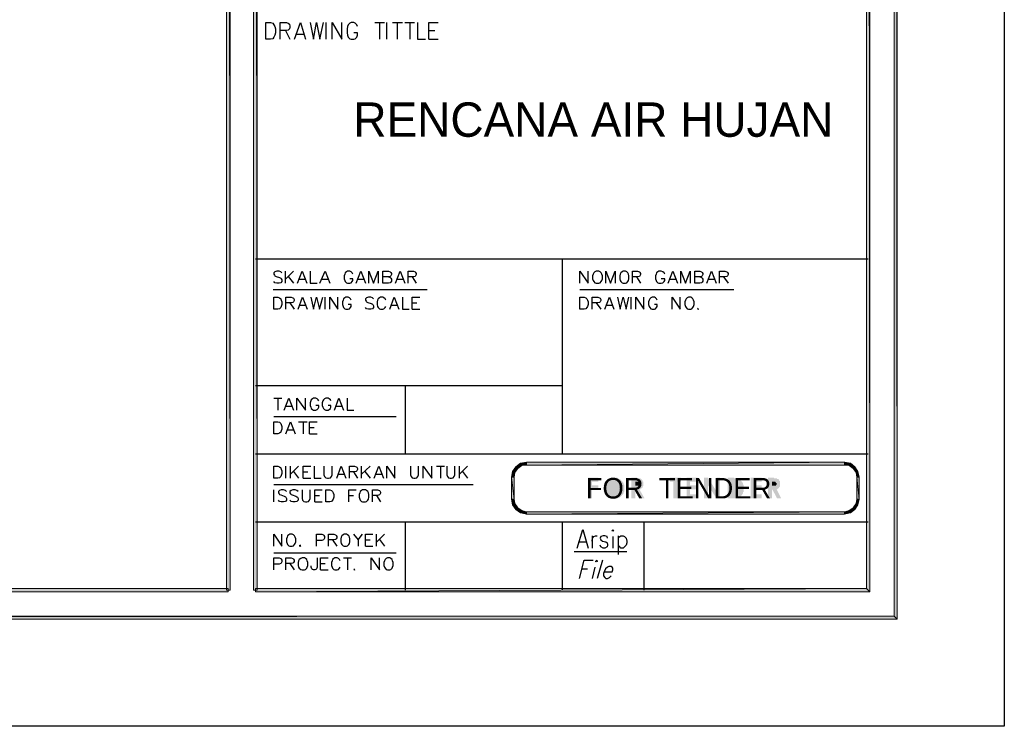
# Model space of a CAD drawing. Header units: millimetres. Extents: x 0 to 420, y 0 to 297.
# Tile 76 of 95: x 348 to 420, y 0 to 52. Entities that reach past the tile are written whole.
import ezdxf

# ---------------------------------------------------------------- set-up
doc = ezdxf.new("R2010")
doc.units = ezdxf.units.MM
for name, color, linetype in [('FILL_000000', 7, 'Continuous'), ('LINE_000000', 7, 'Continuous'), ('TEXT', 7, 'Continuous')]:
    doc.layers.add(name, color=color, linetype=linetype)
doc.layers.add('FILL_245AFF', color=7, linetype='Continuous', true_color=0x245aff)
doc.layers.add('LINE_245AFF', color=7, linetype='Continuous', true_color=0x245aff)

msp = doc.modelspace()

# ---------------------------------------------------------------- hatches: boundary and pattern name
at = {"layer": 'FILL_000000'}
h = msp.add_hatch(color=7, dxfattribs=at)
h.dxf.hatch_style = 1
h.paths.add_polyline_path([(412.284, 7.874), (412.073, 288.84), (412.284, 289.052), (412.284, 7.874)])
h = msp.add_hatch(color=7, dxfattribs=at)
h.dxf.hatch_style = 1
h.paths.add_polyline_path([(412.073, 8.086), (412.284, 7.874), (412.073, 288.84), (412.073, 8.086)])
h = msp.add_hatch(color=7, dxfattribs=at)
h.dxf.hatch_style = 1
h.paths.add_polyline_path([(410.295, 9.864), (410.041, 286.808), (410.295, 287.062), (410.295, 9.864)])
h = msp.add_hatch(color=7, dxfattribs=at)
h.dxf.hatch_style = 1
h.paths.add_polyline_path([(363.305, 286.935), (363.051, 286.935), (363.305, 9.991), (363.305, 286.935)])
h = msp.add_hatch(color=7, dxfattribs=at)
h.dxf.hatch_style = 1
h.paths.add_polyline_path([(363.051, 286.935), (363.305, 9.991), (363.051, 9.991), (363.051, 286.935)])
h = msp.add_hatch(color=7, dxfattribs=at)
h.dxf.hatch_style = 1
h.paths.add_polyline_path([(365.294, 286.935), (365.04, 286.935), (365.294, 9.991), (365.294, 286.935)])
h = msp.add_hatch(color=7, dxfattribs=at)
h.dxf.hatch_style = 1
h.paths.add_polyline_path([(365.04, 286.935), (365.294, 9.991), (365.04, 9.991), (365.04, 286.935)])
h = msp.add_hatch(color=7, dxfattribs=at)
h.dxf.hatch_style = 1
h.paths.add_polyline_path([(410.041, 10.118), (410.295, 9.864), (410.041, 286.808), (410.041, 10.118)])
h = msp.add_hatch(color=7, dxfattribs=at)
h.dxf.hatch_style = 1
h.paths.add_polyline_path([(19.643, 10.118), (19.431, 9.864), (363.178, 10.118), (19.643, 10.118)])
h = msp.add_hatch(color=7, dxfattribs=at)
h.dxf.hatch_style = 1
h.paths.add_polyline_path([(19.431, 9.864), (363.178, 10.118), (363.178, 9.864), (19.431, 9.864)])
h = msp.add_hatch(color=7, dxfattribs=at)
h.dxf.hatch_style = 1
h.paths.add_polyline_path([(365.167, 10.118), (365.167, 9.864), (410.041, 10.118), (365.167, 10.118)])
h = msp.add_hatch(color=7, dxfattribs=at)
h.dxf.hatch_style = 1
h.paths.add_polyline_path([(365.167, 9.864), (410.041, 10.118), (410.295, 9.864), (365.167, 9.864)])
h = msp.add_hatch(color=7, dxfattribs=at)
h.dxf.hatch_style = 1
h.paths.add_polyline_path([(17.653, 8.086), (17.399, 7.874), (412.073, 8.086), (17.653, 8.086)])
h = msp.add_hatch(color=7, dxfattribs=at)
h.dxf.hatch_style = 1
h.paths.add_polyline_path([(17.399, 7.874), (412.073, 8.086), (412.284, 7.874), (17.399, 7.874)])
at = {"layer": 'FILL_245AFF'}
h = msp.add_hatch(color=7, dxfattribs=at)
h.dxf.hatch_style = 1
h.paths.add_polyline_path([(384.302, 19.05), (384.429, 18.923), (384.048, 18.711), (384.302, 19.05)])
h = msp.add_hatch(color=7, dxfattribs=at)
h.dxf.hatch_style = 1
h.paths.add_polyline_path([(384.429, 18.923), (384.048, 18.711), (384.217, 18.627), (384.429, 18.923)])
h = msp.add_hatch(color=7, dxfattribs=at)
h.dxf.hatch_style = 1
h.paths.add_polyline_path([(384.641, 19.304), (384.725, 19.135), (384.302, 19.05), (384.641, 19.304)])
h = msp.add_hatch(color=7, dxfattribs=at)
h.dxf.hatch_style = 1
h.paths.add_polyline_path([(384.725, 19.135), (384.302, 19.05), (384.429, 18.923), (384.725, 19.135)])
h = msp.add_hatch(color=7, dxfattribs=at)
h.dxf.hatch_style = 1
h.paths.add_polyline_path([(385.064, 19.389), (385.064, 19.177), (384.641, 19.304), (385.064, 19.389)])
h = msp.add_hatch(color=7, dxfattribs=at)
h.dxf.hatch_style = 1
h.paths.add_polyline_path([(385.064, 19.177), (384.641, 19.304), (384.725, 19.135), (385.064, 19.177)])
h = msp.add_hatch(color=7, dxfattribs=at)
h.dxf.hatch_style = 1
h.paths.add_polyline_path([(385.064, 19.389), (385.064, 19.177), (408.432, 19.389), (385.064, 19.389)])
h = msp.add_hatch(color=7, dxfattribs=at)
h.dxf.hatch_style = 1
h.paths.add_polyline_path([(385.064, 19.177), (408.432, 19.389), (408.432, 19.177), (385.064, 19.177)])
h = msp.add_hatch(color=7, dxfattribs=at)
h.dxf.hatch_style = 1
h.paths.add_polyline_path([(408.855, 19.304), (408.771, 19.135), (408.432, 19.389), (408.855, 19.304)])
h = msp.add_hatch(color=7, dxfattribs=at)
h.dxf.hatch_style = 1
h.paths.add_polyline_path([(408.771, 19.135), (408.432, 19.389), (408.432, 19.177), (408.771, 19.135)])
h = msp.add_hatch(color=7, dxfattribs=at)
h.dxf.hatch_style = 1
h.paths.add_polyline_path([(409.067, 18.923), (408.855, 19.304), (408.771, 19.135), (409.067, 18.923)])
h = msp.add_hatch(color=7, dxfattribs=at)
h.dxf.hatch_style = 1
h.paths.add_polyline_path([(409.194, 19.05), (409.067, 18.923), (408.855, 19.304), (409.194, 19.05)])
h = msp.add_hatch(color=7, dxfattribs=at)
h.dxf.hatch_style = 1
h.paths.add_polyline_path([(409.279, 18.627), (409.194, 19.05), (409.067, 18.923), (409.279, 18.627)])
h = msp.add_hatch(color=7, dxfattribs=at)
h.dxf.hatch_style = 1
h.paths.add_polyline_path([(409.406, 18.711), (409.279, 18.627), (409.194, 19.05), (409.406, 18.711)])
h = msp.add_hatch(color=7, dxfattribs=at)
h.dxf.hatch_style = 1
h.paths.add_polyline_path([(384.048, 18.711), (384.217, 18.627), (383.963, 18.288), (384.048, 18.711)])
h = msp.add_hatch(color=7, dxfattribs=at)
h.dxf.hatch_style = 1
h.paths.add_polyline_path([(384.217, 18.627), (383.963, 18.288), (384.175, 18.288), (384.217, 18.627)])
h = msp.add_hatch(color=7, dxfattribs=at)
h.dxf.hatch_style = 1
h.paths.add_polyline_path([(383.963, 16.679), (384.175, 16.679), (383.963, 18.288), (383.963, 16.679)])
h = msp.add_hatch(color=7, dxfattribs=at)
h.dxf.hatch_style = 1
h.paths.add_polyline_path([(384.175, 16.679), (383.963, 18.288), (384.175, 18.288), (384.175, 16.679)])
h = msp.add_hatch(color=7, dxfattribs=at)
h.dxf.hatch_style = 1
h.paths.add_polyline_path([(389.594, 18.246), (390.356, 18.246), (390.356, 17.949), (389.89, 17.949), (389.89, 17.695), (390.356, 17.695), (390.356, 17.399), (389.89, 17.399), (389.89, 16.722), (389.594, 16.722), (389.594, 18.246)])
h = msp.add_hatch(color=7, dxfattribs=at)
h.dxf.hatch_style = 1
h.paths.add_polyline_path([(391.499, 18.246), (391.541, 18.246), (391.583, 18.246), (391.626, 18.246), (391.668, 18.246), (391.71, 18.246), (391.753, 18.246), (391.753, 18.203), (391.795, 18.203), (391.837, 18.203), (391.837, 18.161), (391.88, 18.161), (391.922, 18.161), (391.922, 18.119), (391.964, 18.119), (392.007, 18.076), (392.049, 18.034), (392.091, 17.992), (392.134, 17.949), (392.134, 17.907), (392.176, 17.907), (392.176, 17.865), (392.176, 17.822), (392.218, 17.822), (392.218, 17.78), (392.218, 17.738), (392.261, 17.738), (392.261, 17.695), (392.261, 17.653), (392.261, 17.611), (392.261, 17.568), (392.261, 17.526), (392.261, 17.484), (392.261, 17.441), (392.261, 17.399), (392.261, 17.357), (392.261, 17.314), (392.261, 17.272), (392.261, 17.23), (392.218, 17.187), (392.218, 17.145), (392.218, 17.103), (392.176, 17.103), (392.176, 17.06), (392.134, 17.018), (392.091, 16.976), (392.091, 16.933), (392.049, 16.933), (392.049, 16.891), (392.007, 16.891), (392.007, 16.849), (391.964, 16.849), (391.922, 16.806), (391.88, 16.806), (391.88, 16.764), (391.837, 16.764), (391.795, 16.764), (391.795, 16.722), (391.753, 16.722), (391.71, 16.722), (391.668, 16.722), (391.626, 16.679), (391.583, 16.679), (391.541, 16.679), (391.499, 16.679), (391.456, 16.679), (391.414, 16.679), (391.372, 16.679), (391.372, 16.722), (391.329, 16.722), (391.287, 16.722), (391.245, 16.722), (391.202, 16.722), (391.202, 16.764), (391.16, 16.764), (391.118, 16.764), (391.118, 16.806), (391.075, 16.806), (391.033, 16.849), (390.991, 16.849), (390.991, 16.891), (390.948, 16.891), (390.948, 16.933), (390.906, 16.933), (390.906, 16.976), (390.864, 17.018), (390.821, 17.06), (390.821, 17.103), (390.779, 17.145), (390.779, 17.187), (390.779, 17.23), (390.737, 17.23), (390.737, 17.272), (390.737, 17.314), (390.737, 17.357), (390.737, 17.399), (390.737, 17.441), (390.737, 17.484), (390.737, 17.526), (390.737, 17.568), (390.737, 17.611), (390.737, 17.653), (390.737, 17.695), (390.779, 17.738), (390.779, 17.78), (390.779, 17.822), (390.821, 17.822), (390.821, 17.865), (390.821, 17.907), (390.864, 17.907), (390.864, 17.949), (390.906, 17.992), (390.948, 18.034), (390.991, 18.076), (391.033, 18.119), (391.075, 18.119), (391.118, 18.161), (391.16, 18.161), (391.16, 18.203), (391.202, 18.203), (391.245, 18.203), (391.245, 18.246), (391.287, 18.246), (391.329, 18.246), (391.372, 18.246), (391.414, 18.246), (391.456, 18.246), (391.499, 18.246)])
h = msp.add_hatch(color=7, dxfattribs=at)
h.dxf.hatch_style = 1
h.paths.add_polyline_path([(392.769, 18.246), (393.065, 18.246), (393.107, 18.246), (393.15, 18.246), (393.192, 18.246), (393.192, 18.203), (393.234, 18.203), (393.277, 18.203), (393.319, 18.203), (393.361, 18.203), (393.404, 18.203), (393.446, 18.203), (393.446, 18.161), (393.488, 18.161), (393.531, 18.119), (393.573, 18.076), (393.573, 18.034), (393.615, 18.034), (393.615, 17.992), (393.615, 17.949), (393.658, 17.949), (393.658, 17.907), (393.658, 17.865), (393.658, 17.822), (393.658, 17.78), (393.658, 17.738), (393.658, 17.695), (393.658, 17.653), (393.615, 17.611), (393.615, 17.568), (393.573, 17.526), (393.573, 17.484), (393.531, 17.484), (393.488, 17.441), (393.446, 17.441), (393.446, 17.399), (393.404, 17.399), (393.361, 17.399), (393.742, 16.722), (393.404, 16.722), (393.065, 17.357), (393.065, 16.722), (392.769, 16.722), (392.769, 18.246)])
h = msp.add_hatch(color=7, dxfattribs=at)
h.dxf.hatch_style = 1
h.paths.add_polyline_path([(395.605, 18.246), (396.409, 18.246), (396.409, 17.949), (396.155, 17.949), (396.155, 16.722), (395.859, 16.722), (395.859, 17.949), (395.605, 17.949), (395.605, 18.246)])
h = msp.add_hatch(color=7, dxfattribs=at)
h.dxf.hatch_style = 1
h.paths.add_polyline_path([(396.833, 18.246), (397.637, 18.246), (397.637, 17.949), (397.087, 17.949), (397.087, 17.695), (397.637, 17.695), (397.637, 17.399), (397.087, 17.399), (397.087, 17.018), (397.637, 17.018), (397.637, 16.722), (396.833, 16.722), (396.833, 18.246)])
h = msp.add_hatch(color=7, dxfattribs=at)
h.dxf.hatch_style = 1
h.paths.add_polyline_path([(398.103, 18.246), (398.399, 18.246), (399.034, 17.23), (399.034, 18.246), (399.288, 18.246), (399.288, 16.722), (399.034, 16.722), (398.399, 17.695), (398.399, 16.722), (398.103, 16.722), (398.103, 18.246)])
h = msp.add_hatch(color=7, dxfattribs=at)
h.dxf.hatch_style = 1
h.paths.add_polyline_path([(399.838, 18.246), (400.177, 18.246), (400.219, 18.246), (400.262, 18.246), (400.304, 18.246), (400.304, 18.203), (400.346, 18.203), (400.389, 18.203), (400.431, 18.203), (400.473, 18.203), (400.516, 18.203), (400.558, 18.203), (400.6, 18.161), (400.643, 18.161), (400.685, 18.161), (400.685, 18.119), (400.727, 18.119), (400.77, 18.076), (400.812, 18.076), (400.812, 18.034), (400.854, 17.992), (400.897, 17.949), (400.897, 17.907), (400.939, 17.907), (400.939, 17.865), (400.981, 17.822), (400.981, 17.78), (400.981, 17.738), (401.024, 17.738), (401.024, 17.695), (401.024, 17.653), (401.024, 17.611), (401.024, 17.568), (401.024, 17.526), (401.024, 17.484), (401.024, 17.441), (401.024, 17.399), (401.024, 17.357), (401.024, 17.314), (401.024, 17.272), (401.024, 17.23), (401.024, 17.187), (400.981, 17.187), (400.981, 17.145), (400.981, 17.103), (400.939, 17.06), (400.939, 17.018), (400.897, 17.018), (400.897, 16.976), (400.854, 16.933), (400.854, 16.891), (400.812, 16.891), (400.77, 16.849), (400.727, 16.849), (400.727, 16.806), (400.685, 16.806), (400.643, 16.764), (400.6, 16.764), (400.558, 16.764), (400.516, 16.764), (400.516, 16.722), (400.473, 16.722), (400.431, 16.722), (400.389, 16.722), (400.346, 16.722), (400.304, 16.722), (400.262, 16.722), (400.219, 16.722), (400.177, 16.722), (399.838, 16.722), (399.838, 18.246)])
h = msp.add_hatch(color=7, dxfattribs=at)
h.dxf.hatch_style = 1
h.paths.add_polyline_path([(401.532, 18.246), (402.336, 18.246), (402.336, 17.949), (401.786, 17.949), (401.786, 17.695), (402.336, 17.695), (402.336, 17.399), (401.786, 17.399), (401.786, 17.018), (402.336, 17.018), (402.336, 16.722), (401.532, 16.722), (401.532, 18.246)])
h = msp.add_hatch(color=7, dxfattribs=at)
h.dxf.hatch_style = 1
h.paths.add_polyline_path([(402.802, 18.246), (403.14, 18.246), (403.183, 18.246), (403.225, 18.246), (403.267, 18.203), (403.31, 18.203), (403.352, 18.203), (403.394, 18.203), (403.437, 18.203), (403.479, 18.203), (403.479, 18.161), (403.521, 18.161), (403.564, 18.161), (403.564, 18.119), (403.606, 18.119), (403.606, 18.076), (403.648, 18.034), (403.648, 17.992), (403.691, 17.992), (403.691, 17.949), (403.691, 17.907), (403.691, 17.865), (403.691, 17.822), (403.691, 17.78), (403.691, 17.738), (403.691, 17.695), (403.691, 17.653), (403.691, 17.611), (403.648, 17.568), (403.648, 17.526), (403.606, 17.526), (403.606, 17.484), (403.564, 17.484), (403.564, 17.441), (403.521, 17.441), (403.479, 17.399), (403.437, 17.399), (403.775, 16.722), (403.479, 16.722), (403.14, 17.357), (403.098, 17.357), (403.098, 16.722), (402.802, 16.722), (402.802, 18.246)])
h = msp.add_hatch(color=7, dxfattribs=at)
h.dxf.hatch_style = 1
h.paths.add_polyline_path([(409.321, 18.288), (409.406, 18.711), (409.279, 18.627), (409.321, 18.288)])
h = msp.add_hatch(color=7, dxfattribs=at)
h.dxf.hatch_style = 1
h.paths.add_polyline_path([(409.49, 18.288), (409.321, 18.288), (409.406, 18.711), (409.49, 18.288)])
h = msp.add_hatch(color=7, dxfattribs=at)
h.dxf.hatch_style = 1
h.paths.add_polyline_path([(409.49, 18.288), (409.321, 18.288), (409.49, 16.679), (409.49, 18.288)])
h = msp.add_hatch(color=7, dxfattribs=at)
h.dxf.hatch_style = 1
h.paths.add_polyline_path([(409.321, 18.288), (409.49, 16.679), (409.321, 16.679), (409.321, 18.288)])
h = msp.add_hatch(color=7, dxfattribs=at)
h.dxf.hatch_style = 1
h.paths.add_polyline_path([(391.499, 17.992), (391.499, 17.992), (391.456, 17.992), (391.414, 17.992), (391.372, 17.992), (391.372, 17.949), (391.329, 17.949), (391.287, 17.949), (391.245, 17.949), (391.245, 17.907), (391.202, 17.907), (391.202, 17.865), (391.16, 17.865), (391.16, 17.822), (391.118, 17.822), (391.118, 17.78), (391.075, 17.78), (391.075, 17.738), (391.075, 17.695), (391.033, 17.695), (391.033, 17.653), (391.033, 17.611), (391.033, 17.568), (390.991, 17.526), (390.991, 17.484), (390.991, 17.441), (390.991, 17.399), (391.033, 17.399), (391.033, 17.357), (391.033, 17.314), (391.033, 17.272), (391.033, 17.23), (391.075, 17.23), (391.075, 17.187), (391.118, 17.187), (391.118, 17.145), (391.16, 17.103), (391.202, 17.06), (391.245, 17.06), (391.245, 17.018), (391.287, 17.018), (391.329, 17.018), (391.329, 16.976), (391.372, 16.976), (391.414, 16.976), (391.456, 16.976), (391.499, 16.976), (391.541, 16.976), (391.583, 16.976), (391.626, 16.976), (391.668, 16.976), (391.668, 17.018), (391.71, 17.018), (391.753, 17.018), (391.753, 17.06), (391.795, 17.06), (391.837, 17.103), (391.88, 17.145), (391.922, 17.187), (391.922, 17.23), (391.964, 17.23), (391.964, 17.272), (391.964, 17.314), (391.964, 17.357), (392.007, 17.399), (392.007, 17.441), (392.007, 17.484), (392.007, 17.526), (392.007, 17.568), (391.964, 17.568), (391.964, 17.611), (391.964, 17.653), (391.964, 17.695), (391.922, 17.695), (391.922, 17.738), (391.922, 17.78), (391.88, 17.78), (391.88, 17.822), (391.837, 17.822), (391.837, 17.865), (391.795, 17.865), (391.795, 17.907), (391.753, 17.907), (391.71, 17.949), (391.668, 17.949), (391.626, 17.949), (391.626, 17.992), (391.583, 17.992), (391.541, 17.992), (391.499, 17.992)])
h = msp.add_hatch(color=7, dxfattribs=at)
h.dxf.hatch_style = 1
h.paths.add_polyline_path([(393.065, 17.653), (393.15, 17.653), (393.192, 17.653), (393.234, 17.653), (393.277, 17.653), (393.319, 17.653), (393.319, 17.695), (393.361, 17.695), (393.361, 17.738), (393.404, 17.78), (393.404, 17.822), (393.361, 17.822), (393.361, 17.865), (393.361, 17.907), (393.319, 17.907), (393.277, 17.949), (393.234, 17.949), (393.192, 17.949), (393.15, 17.949), (393.065, 17.949), (393.065, 17.653)])
h = msp.add_hatch(color=7, dxfattribs=at)
h.dxf.hatch_style = 1
h.paths.add_polyline_path([(400.135, 17.949), (400.135, 17.018), (400.262, 17.018), (400.304, 17.018), (400.346, 17.018), (400.389, 17.018), (400.431, 17.018), (400.473, 17.018), (400.516, 17.018), (400.558, 17.06), (400.6, 17.06), (400.6, 17.103), (400.643, 17.103), (400.643, 17.145), (400.685, 17.145), (400.685, 17.187), (400.685, 17.23), (400.727, 17.23), (400.727, 17.272), (400.727, 17.314), (400.727, 17.357), (400.727, 17.399), (400.77, 17.399), (400.77, 17.441), (400.77, 17.484), (400.77, 17.526), (400.727, 17.526), (400.727, 17.568), (400.727, 17.611), (400.727, 17.653), (400.727, 17.695), (400.685, 17.695), (400.685, 17.738), (400.685, 17.78), (400.643, 17.78), (400.643, 17.822), (400.6, 17.822), (400.6, 17.865), (400.558, 17.865), (400.516, 17.907), (400.473, 17.907), (400.431, 17.907), (400.431, 17.949), (400.389, 17.949), (400.346, 17.949), (400.304, 17.949), (400.262, 17.949), (400.219, 17.949), (400.135, 17.949)])
h = msp.add_hatch(color=7, dxfattribs=at)
h.dxf.hatch_style = 1
h.paths.add_polyline_path([(403.098, 17.653), (403.183, 17.653), (403.225, 17.653), (403.267, 17.653), (403.31, 17.653), (403.352, 17.653), (403.394, 17.653), (403.394, 17.695), (403.437, 17.738), (403.437, 17.78), (403.437, 17.822), (403.437, 17.865), (403.394, 17.865), (403.394, 17.907), (403.352, 17.907), (403.352, 17.949), (403.31, 17.949), (403.267, 17.949), (403.225, 17.949), (403.183, 17.949), (403.098, 17.949), (403.098, 17.653)])
h = msp.add_hatch(color=7, dxfattribs=at)
h.dxf.hatch_style = 1
h.paths.add_polyline_path([(383.963, 16.679), (384.175, 16.679), (384.048, 16.256), (383.963, 16.679)])
h = msp.add_hatch(color=7, dxfattribs=at)
h.dxf.hatch_style = 1
h.paths.add_polyline_path([(384.175, 16.679), (384.048, 16.256), (384.217, 16.341), (384.175, 16.679)])
h = msp.add_hatch(color=7, dxfattribs=at)
h.dxf.hatch_style = 1
h.paths.add_polyline_path([(409.406, 16.256), (409.279, 16.341), (409.49, 16.679), (409.406, 16.256)])
h = msp.add_hatch(color=7, dxfattribs=at)
h.dxf.hatch_style = 1
h.paths.add_polyline_path([(409.279, 16.341), (409.49, 16.679), (409.321, 16.679), (409.279, 16.341)])
h = msp.add_hatch(color=7, dxfattribs=at)
h.dxf.hatch_style = 1
h.paths.add_polyline_path([(384.048, 16.256), (384.217, 16.341), (384.302, 15.917), (384.048, 16.256)])
h = msp.add_hatch(color=7, dxfattribs=at)
h.dxf.hatch_style = 1
h.paths.add_polyline_path([(384.217, 16.341), (384.302, 15.917), (384.429, 16.044), (384.217, 16.341)])
h = msp.add_hatch(color=7, dxfattribs=at)
h.dxf.hatch_style = 1
h.paths.add_polyline_path([(384.302, 15.917), (384.429, 16.044), (384.641, 15.663), (384.302, 15.917)])
h = msp.add_hatch(color=7, dxfattribs=at)
h.dxf.hatch_style = 1
h.paths.add_polyline_path([(384.429, 16.044), (384.641, 15.663), (384.725, 15.833), (384.429, 16.044)])
h = msp.add_hatch(color=7, dxfattribs=at)
h.dxf.hatch_style = 1
h.paths.add_polyline_path([(408.771, 15.833), (409.194, 15.917), (409.067, 16.044), (408.771, 15.833)])
h = msp.add_hatch(color=7, dxfattribs=at)
h.dxf.hatch_style = 1
h.paths.add_polyline_path([(408.855, 15.663), (408.771, 15.833), (409.194, 15.917), (408.855, 15.663)])
h = msp.add_hatch(color=7, dxfattribs=at)
h.dxf.hatch_style = 1
h.paths.add_polyline_path([(409.067, 16.044), (409.406, 16.256), (409.279, 16.341), (409.067, 16.044)])
h = msp.add_hatch(color=7, dxfattribs=at)
h.dxf.hatch_style = 1
h.paths.add_polyline_path([(409.194, 15.917), (409.067, 16.044), (409.406, 16.256), (409.194, 15.917)])
h = msp.add_hatch(color=7, dxfattribs=at)
h.dxf.hatch_style = 1
h.paths.add_polyline_path([(384.641, 15.663), (384.725, 15.833), (385.064, 15.579), (384.641, 15.663)])
h = msp.add_hatch(color=7, dxfattribs=at)
h.dxf.hatch_style = 1
h.paths.add_polyline_path([(384.725, 15.833), (385.064, 15.579), (385.064, 15.748), (384.725, 15.833)])
h = msp.add_hatch(color=7, dxfattribs=at)
h.dxf.hatch_style = 1
h.paths.add_polyline_path([(408.432, 15.579), (408.432, 15.748), (385.064, 15.579), (408.432, 15.579)])
h = msp.add_hatch(color=7, dxfattribs=at)
h.dxf.hatch_style = 1
h.paths.add_polyline_path([(408.432, 15.748), (385.064, 15.579), (385.064, 15.748), (408.432, 15.748)])
h = msp.add_hatch(color=7, dxfattribs=at)
h.dxf.hatch_style = 1
h.paths.add_polyline_path([(408.432, 15.748), (408.855, 15.663), (408.771, 15.833), (408.432, 15.748)])
h = msp.add_hatch(color=7, dxfattribs=at)
h.dxf.hatch_style = 1
h.paths.add_polyline_path([(408.432, 15.579), (408.432, 15.748), (408.855, 15.663), (408.432, 15.579)])

# ---------------------------------------------------------------- linework, layer by layer
at = {"layer": 'LINE_000000', "lineweight": 25}
for p, q in [((370.374, 50.419), (370.374, 51.647)), ((373.93, 51.647), (374.65, 51.647)), ((374.269, 51.647), (374.269, 50.419)), ((374.819, 50.419), (374.819, 51.647)), ((375.243, 51.647), (375.962, 51.647)), ((375.581, 51.647), (375.581, 50.419)), ((376.132, 51.647), (376.851, 51.647)), ((376.513, 51.647), (376.513, 50.419)), ((367.369, 51.054), (367.707, 50.419)), ((368.215, 50.8), (368.723, 50.8)), ((377.91, 51.054), (378.333, 51.054)), ((377.91, 50.419), (378.587, 50.419)), ((410.168, 34.29), (365.167, 34.29)), ((387.689, 34.29), (387.689, 19.981)), ((367.369, 32.512), (367.369, 33.401)), ((367.961, 33.401), (367.369, 32.808)), ((367.58, 33.02), (367.961, 32.512)), ((368.385, 32.808), (368.808, 32.808)), ((370.078, 32.808), (370.501, 32.808)), ((372.703, 32.808), (373.126, 32.808)), ((375.581, 32.808), (376.005, 32.808)), ((376.682, 32.978), (376.978, 32.512)), ((393.15, 32.978), (393.446, 32.512)), ((395.605, 32.808), (396.028, 32.808)), ((398.441, 32.808), (398.865, 32.808)), ((399.542, 32.978), (399.881, 32.512)), ((366.48, 32.046), (377.783, 32.046)), ((389.001, 32.046), (400.304, 32.046)), ((370.29, 30.607), (370.29, 31.496)), ((392.769, 30.607), (392.769, 31.496)), ((367.707, 31.073), (368.004, 30.607)), ((368.427, 30.903), (368.85, 30.903)), ((375.158, 30.903), (375.581, 30.903)), ((376.682, 31.073), (377.021, 31.073)), ((376.682, 30.607), (377.232, 30.607)), ((390.186, 31.073), (390.525, 30.607)), ((390.948, 30.903), (391.372, 30.903)), ((387.689, 24.977), (365.167, 24.977)), ((376.174, 24.977), (376.174, 19.981)), ((366.522, 24.088), (367.115, 24.088)), ((366.818, 24.088), (366.818, 23.199)), ((367.411, 23.495), (367.834, 23.495)), ((371.094, 23.495), (371.517, 23.495)), ((366.522, 22.733), (375.497, 22.733)), ((367.538, 21.759), (367.961, 21.759)), ((368.342, 22.352), (368.977, 22.352)), ((368.681, 22.352), (368.681, 21.463)), ((369.147, 21.929), (369.485, 21.929)), ((369.147, 21.463), (369.697, 21.463)), ((410.168, 19.981), (365.167, 19.981)), ((367.411, 18.203), (367.411, 19.092)), ((367.75, 18.203), (367.75, 19.092)), ((368.342, 19.092), (367.75, 18.5)), ((372.957, 18.203), (372.957, 19.092)), ((373.592, 19.092), (372.957, 18.5)), ((378.46, 19.092), (379.053, 19.092)), ((378.756, 19.092), (378.756, 18.203)), ((380.153, 18.203), (380.153, 19.092)), ((380.746, 19.092), (380.153, 18.5)), ((367.961, 18.711), (368.342, 18.203)), ((368.681, 18.669), (369.02, 18.669)), ((368.681, 18.203), (369.231, 18.203)), ((371.263, 18.5), (371.687, 18.5)), ((372.364, 18.669), (372.66, 18.203)), ((373.211, 18.711), (373.592, 18.203)), ((374.015, 18.5), (374.438, 18.5)), ((380.365, 18.711), (380.746, 18.203)), ((366.522, 17.738), (381.169, 17.738)), ((366.522, 16.468), (366.522, 17.357)), ((369.528, 16.933), (369.866, 16.933)), ((372.025, 16.933), (372.364, 16.933)), ((374.057, 16.933), (374.354, 16.468)), ((369.528, 16.468), (370.078, 16.468)), ((410.168, 14.986), (365.167, 14.986)), ((376.174, 14.986), (376.174, 9.991)), ((387.689, 14.986), (387.689, 9.991)), ((393.7, 14.986), (393.7, 9.991)), ((374.057, 13.208), (374.057, 14.097)), ((374.65, 14.097), (374.057, 13.504)), ((389.89, 13.97), (389.89, 13.081)), ((391.414, 13.928), (391.414, 13.081)), ((391.795, 13.97), (391.795, 12.615)), ((370.84, 13.674), (371.136, 13.208)), ((372.703, 13.674), (372.703, 13.208)), ((373.253, 13.674), (373.592, 13.674)), ((373.253, 13.208), (373.803, 13.208)), ((374.269, 13.716), (374.65, 13.208)), ((388.959, 13.547), (389.467, 13.547)), ((366.522, 12.742), (375.497, 12.742)), ((371.644, 12.361), (372.237, 12.361)), ((371.941, 12.361), (371.941, 11.472)), ((388.578, 12.827), (392.43, 12.827)), ((367.707, 11.938), (368.004, 11.472)), ((369.951, 11.938), (370.29, 11.938)), ((390.102, 11.684), (389.89, 10.837)), ((390.652, 12.192), (390.271, 10.837)), ((369.951, 11.472), (370.501, 11.472)), ((389.128, 11.557), (389.551, 11.557))]:
    msp.add_line(p, q, dxfattribs=at)
for points in [[(0.212, 0), (0.212, 296.926), (420.158, 296.926), (420.158, 0), (0.212, 0)], [(365.929, 50.419), (365.929, 51.647), (366.268, 51.647), (366.437, 51.604), (366.522, 51.477), (366.607, 51.35), (366.649, 51.181), (366.649, 50.885), (366.607, 50.715), (366.522, 50.588), (366.437, 50.461), (366.268, 50.419), (365.929, 50.419)], [(390.186, 33.401), (390.102, 33.359), (390.017, 33.274), (389.975, 33.189), (389.932, 33.062), (389.932, 32.851), (389.975, 32.724), (390.017, 32.639), (390.102, 32.554), (390.186, 32.512), (390.398, 32.512), (390.483, 32.554), (390.567, 32.639), (390.61, 32.724), (390.652, 32.851), (390.652, 33.062), (390.61, 33.189), (390.567, 33.274), (390.483, 33.359), (390.398, 33.401), (390.186, 33.401)], [(392.176, 33.401), (392.091, 33.359), (392.007, 33.274), (391.964, 33.189), (391.922, 33.062), (391.922, 32.851), (391.964, 32.724), (392.007, 32.639), (392.091, 32.554), (392.176, 32.512), (392.345, 32.512), (392.43, 32.554), (392.515, 32.639), (392.557, 32.724), (392.599, 32.851), (392.599, 33.062), (392.557, 33.189), (392.515, 33.274), (392.43, 33.359), (392.345, 33.401), (392.176, 33.401)], [(366.522, 30.607), (366.522, 31.496), (366.818, 31.496), (366.945, 31.454), (367.03, 31.369), (367.072, 31.284), (367.115, 31.157), (367.115, 30.946), (367.072, 30.819), (367.03, 30.734), (366.945, 30.649), (366.818, 30.607), (366.522, 30.607)], [(389.001, 30.607), (389.001, 31.496), (389.297, 31.496), (389.424, 31.454), (389.509, 31.369), (389.551, 31.284), (389.594, 31.157), (389.594, 30.946), (389.551, 30.819), (389.509, 30.734), (389.424, 30.649), (389.297, 30.607), (389.001, 30.607)], [(396.96, 31.496), (396.875, 31.454), (396.79, 31.369), (396.748, 31.284), (396.706, 31.157), (396.706, 30.946), (396.748, 30.819), (396.79, 30.734), (396.875, 30.649), (396.96, 30.607), (397.129, 30.607), (397.214, 30.649), (397.298, 30.734), (397.341, 30.819), (397.383, 30.946), (397.383, 31.157), (397.341, 31.284), (397.298, 31.369), (397.214, 31.454), (397.129, 31.496), (396.96, 31.496)], [(366.522, 21.463), (366.522, 22.352), (366.818, 22.352), (366.945, 22.31), (367.03, 22.225), (367.072, 22.14), (367.115, 22.013), (367.115, 21.802), (367.072, 21.675), (367.03, 21.59), (366.945, 21.505), (366.818, 21.463), (366.522, 21.463)], [(366.522, 18.203), (366.522, 19.092), (366.818, 19.092), (366.945, 19.05), (367.03, 18.965), (367.072, 18.881), (367.115, 18.754), (367.115, 18.542), (367.072, 18.415), (367.03, 18.33), (366.945, 18.246), (366.818, 18.203), (366.522, 18.203)], [(370.332, 16.468), (370.332, 17.357), (370.628, 17.357), (370.755, 17.314), (370.84, 17.23), (370.882, 17.145), (370.925, 17.018), (370.925, 16.806), (370.882, 16.679), (370.84, 16.595), (370.755, 16.51), (370.628, 16.468), (370.332, 16.468)], [(373.041, 17.357), (372.957, 17.314), (372.872, 17.23), (372.83, 17.145), (372.787, 17.018), (372.787, 16.806), (372.83, 16.679), (372.872, 16.595), (372.957, 16.51), (373.041, 16.468), (373.253, 16.468), (373.338, 16.51), (373.422, 16.595), (373.465, 16.679), (373.507, 16.806), (373.507, 17.018), (373.465, 17.145), (373.422, 17.23), (373.338, 17.314), (373.253, 17.357), (373.041, 17.357)], [(367.707, 14.097), (367.623, 14.055), (367.538, 13.97), (367.496, 13.885), (367.453, 13.758), (367.453, 13.547), (367.496, 13.42), (367.538, 13.335), (367.623, 13.25), (367.707, 13.208), (367.877, 13.208), (367.961, 13.25), (368.046, 13.335), (368.088, 13.42), (368.131, 13.547), (368.131, 13.758), (368.088, 13.885), (368.046, 13.97), (367.961, 14.055), (367.877, 14.097), (367.707, 14.097)], [(371.687, 14.097), (371.602, 14.055), (371.517, 13.97), (371.475, 13.885), (371.433, 13.758), (371.433, 13.547), (371.475, 13.42), (371.517, 13.335), (371.602, 13.25), (371.687, 13.208), (371.856, 13.208), (371.941, 13.25), (372.025, 13.335), (372.068, 13.42), (372.11, 13.547), (372.11, 13.758), (372.068, 13.885), (372.025, 13.97), (371.941, 14.055), (371.856, 14.097), (371.687, 14.097)], [(391.372, 14.351), (391.414, 14.436), (391.456, 14.351), (391.414, 14.309), (391.372, 14.351)], [(368.596, 12.361), (368.512, 12.319), (368.385, 12.234), (368.342, 12.15), (368.3, 12.023), (368.3, 11.811), (368.342, 11.684), (368.385, 11.599), (368.512, 11.515), (368.596, 11.472), (368.766, 11.472), (368.85, 11.515), (368.935, 11.599), (368.977, 11.684), (369.02, 11.811), (369.02, 12.023), (368.977, 12.15), (368.935, 12.234), (368.85, 12.319), (368.766, 12.361), (368.596, 12.361)], [(374.862, 12.361), (374.777, 12.319), (374.692, 12.234), (374.65, 12.15), (374.608, 12.023), (374.608, 11.811), (374.65, 11.684), (374.692, 11.599), (374.777, 11.515), (374.862, 11.472), (375.031, 11.472), (375.116, 11.515), (375.2, 11.599), (375.243, 11.684), (375.285, 11.811), (375.285, 12.023), (375.243, 12.15), (375.2, 12.234), (375.116, 12.319), (375.031, 12.361), (374.862, 12.361)], [(390.144, 12.107), (390.229, 12.192), (390.271, 12.107), (390.186, 12.065), (390.144, 12.107)]]:
    msp.add_lwpolyline(points, close=True, dxfattribs=at)
at = {"layer": 'LINE_000000', "lineweight": 0}
for points in [[(412.284, 7.874), (412.073, 288.84), (412.284, 289.052), (412.284, 7.874)], [(412.073, 8.086), (412.284, 7.874), (412.073, 288.84), (412.073, 8.086)], [(410.295, 9.864), (410.041, 286.808), (410.295, 287.062), (410.295, 9.864)], [(363.305, 286.935), (363.051, 286.935), (363.305, 9.991), (363.305, 286.935)], [(363.051, 286.935), (363.305, 9.991), (363.051, 9.991), (363.051, 286.935)], [(365.294, 286.935), (365.04, 286.935), (365.294, 9.991), (365.294, 286.935)], [(365.04, 286.935), (365.294, 9.991), (365.04, 9.991), (365.04, 286.935)], [(410.041, 10.118), (410.295, 9.864), (410.041, 286.808), (410.041, 10.118)], [(19.643, 10.118), (19.431, 9.864), (363.178, 10.118), (19.643, 10.118)], [(19.431, 9.864), (363.178, 10.118), (363.178, 9.864), (19.431, 9.864)], [(365.167, 10.118), (365.167, 9.864), (410.041, 10.118), (365.167, 10.118)], [(365.167, 9.864), (410.041, 10.118), (410.295, 9.864), (365.167, 9.864)], [(17.653, 8.086), (17.399, 7.874), (412.073, 8.086), (17.653, 8.086)], [(17.399, 7.874), (412.073, 8.086), (412.284, 7.874), (17.399, 7.874)]]:
    msp.add_lwpolyline(points, close=True, dxfattribs=at)
at = {"layer": 'LINE_000000', "lineweight": 25}
for points in [[(366.988, 50.419), (366.988, 51.647), (367.453, 51.647), (367.58, 51.604), (367.665, 51.52), (367.707, 51.393), (367.707, 51.308), (367.665, 51.181), (367.58, 51.096), (367.453, 51.054), (366.988, 51.054)], [(368.046, 50.419), (368.469, 51.647), (368.85, 50.419)], [(369.189, 51.647), (369.443, 50.419), (369.655, 51.647), (369.909, 50.419), (370.163, 51.647)], [(370.798, 50.419), (370.798, 51.647), (371.517, 50.419), (371.517, 51.647)], [(372.66, 51.35), (372.618, 51.477), (372.491, 51.604), (372.406, 51.647), (372.195, 51.647), (372.11, 51.604), (371.983, 51.477), (371.941, 51.35), (371.898, 51.181), (371.898, 50.885), (371.941, 50.715), (371.983, 50.588), (372.11, 50.461), (372.195, 50.419), (372.406, 50.419), (372.491, 50.461), (372.618, 50.588), (372.66, 50.715), (372.66, 50.885), (372.406, 50.885)], [(377.063, 51.647), (377.063, 50.419), (377.656, 50.419)], [(377.91, 50.419), (377.91, 51.647), (378.587, 51.647)], [(367.115, 33.274), (367.03, 33.359), (366.903, 33.401), (366.734, 33.401), (366.607, 33.359), (366.522, 33.274), (366.522, 33.189), (366.564, 33.105), (366.607, 33.062), (366.691, 33.02), (366.945, 32.935), (367.03, 32.893), (367.072, 32.851), (367.115, 32.766), (367.115, 32.639), (367.03, 32.554), (366.903, 32.512), (366.734, 32.512), (366.607, 32.554), (366.522, 32.639)], [(368.258, 32.512), (368.596, 33.401), (368.935, 32.512)], [(369.189, 33.401), (369.189, 32.512), (369.697, 32.512)], [(369.909, 32.512), (370.29, 33.401), (370.628, 32.512)], [(372.322, 33.189), (372.279, 33.274), (372.195, 33.359), (372.11, 33.401), (371.941, 33.401), (371.856, 33.359), (371.771, 33.274), (371.729, 33.189), (371.687, 33.062), (371.687, 32.851), (371.729, 32.724), (371.771, 32.639), (371.856, 32.554), (371.941, 32.512), (372.11, 32.512), (372.195, 32.554), (372.279, 32.639), (372.322, 32.724), (372.322, 32.851), (372.11, 32.851)], [(372.576, 32.512), (372.914, 33.401), (373.253, 32.512)], [(373.507, 32.512), (373.507, 33.401), (373.846, 32.512), (374.184, 33.401), (374.184, 32.512)], [(374.946, 32.978), (375.073, 32.935), (375.116, 32.893), (375.158, 32.808), (375.158, 32.681), (375.116, 32.597), (375.073, 32.554), (374.946, 32.512), (374.523, 32.512), (374.523, 33.401), (374.946, 33.401), (375.073, 33.359), (375.116, 33.316), (375.158, 33.232), (375.158, 33.147), (375.116, 33.062), (375.073, 33.02), (374.946, 32.978), (374.523, 32.978)], [(375.454, 32.512), (375.793, 33.401), (376.132, 32.512)], [(376.386, 32.512), (376.386, 33.401), (376.767, 33.401), (376.894, 33.359), (376.936, 33.316), (376.978, 33.232), (376.978, 33.147), (376.936, 33.062), (376.894, 33.02), (376.767, 32.978), (376.386, 32.978)], [(389.001, 32.512), (389.001, 33.401), (389.594, 32.512), (389.594, 33.401)], [(390.906, 32.512), (390.906, 33.401), (391.245, 32.512), (391.583, 33.401), (391.583, 32.512)], [(392.853, 32.512), (392.853, 33.401), (393.234, 33.401), (393.361, 33.359), (393.404, 33.316), (393.446, 33.232), (393.446, 33.147), (393.404, 33.062), (393.361, 33.02), (393.234, 32.978), (392.853, 32.978)], [(395.224, 33.189), (395.182, 33.274), (395.097, 33.359), (394.97, 33.401), (394.801, 33.401), (394.716, 33.359), (394.631, 33.274), (394.589, 33.189), (394.547, 33.062), (394.547, 32.851), (394.589, 32.724), (394.631, 32.639), (394.716, 32.554), (394.801, 32.512), (394.97, 32.512), (395.097, 32.554), (395.182, 32.639), (395.224, 32.724), (395.224, 32.851), (394.97, 32.851)], [(395.478, 32.512), (395.817, 33.401), (396.155, 32.512)], [(396.409, 32.512), (396.409, 33.401), (396.748, 32.512), (397.087, 33.401), (397.087, 32.512)], [(397.806, 32.978), (397.933, 32.935), (397.976, 32.893), (398.018, 32.808), (398.018, 32.681), (397.976, 32.597), (397.933, 32.554), (397.806, 32.512), (397.425, 32.512), (397.425, 33.401), (397.806, 33.401), (397.933, 33.359), (397.976, 33.316), (398.018, 33.232), (398.018, 33.147), (397.976, 33.062), (397.933, 33.02), (397.806, 32.978), (397.425, 32.978)], [(398.314, 32.512), (398.653, 33.401), (398.992, 32.512)], [(399.246, 32.512), (399.246, 33.401), (399.627, 33.401), (399.796, 33.359), (399.838, 33.316), (399.881, 33.232), (399.881, 33.147), (399.838, 33.062), (399.796, 33.02), (399.627, 32.978), (399.246, 32.978)], [(367.411, 30.607), (367.411, 31.496), (367.792, 31.496), (367.919, 31.454), (367.961, 31.411), (368.004, 31.327), (368.004, 31.242), (367.961, 31.157), (367.919, 31.115), (367.792, 31.073), (367.411, 31.073)], [(368.3, 30.607), (368.639, 31.496), (368.977, 30.607)], [(369.231, 31.496), (369.443, 30.607), (369.655, 31.496), (369.866, 30.607), (370.12, 31.496)], [(370.628, 30.607), (370.628, 31.496), (371.221, 30.607), (371.221, 31.496)], [(372.195, 31.284), (372.152, 31.369), (372.068, 31.454), (371.983, 31.496), (371.814, 31.496), (371.729, 31.454), (371.644, 31.369), (371.602, 31.284), (371.56, 31.157), (371.56, 30.946), (371.602, 30.819), (371.644, 30.734), (371.729, 30.649), (371.814, 30.607), (371.983, 30.607), (372.068, 30.649), (372.152, 30.734), (372.195, 30.819), (372.195, 30.946), (371.983, 30.946)], [(373.846, 31.369), (373.761, 31.454), (373.634, 31.496), (373.465, 31.496), (373.338, 31.454), (373.253, 31.369), (373.253, 31.284), (373.295, 31.2), (373.338, 31.157), (373.422, 31.115), (373.676, 31.03), (373.761, 30.988), (373.803, 30.946), (373.846, 30.861), (373.846, 30.734), (373.761, 30.649), (373.634, 30.607), (373.465, 30.607), (373.338, 30.649), (373.253, 30.734)], [(374.735, 31.284), (374.692, 31.369), (374.608, 31.454), (374.523, 31.496), (374.354, 31.496), (374.269, 31.454), (374.184, 31.369), (374.142, 31.284), (374.1, 31.157), (374.1, 30.946), (374.142, 30.819), (374.184, 30.734), (374.269, 30.649), (374.354, 30.607), (374.523, 30.607), (374.608, 30.649), (374.692, 30.734), (374.735, 30.819)], [(375.031, 30.607), (375.37, 31.496), (375.708, 30.607)], [(375.962, 31.496), (375.962, 30.607), (376.47, 30.607)], [(376.682, 30.607), (376.682, 31.496), (377.232, 31.496)], [(389.89, 30.607), (389.89, 31.496), (390.313, 31.496), (390.44, 31.454), (390.483, 31.411), (390.525, 31.327), (390.525, 31.242), (390.483, 31.157), (390.44, 31.115), (390.313, 31.073), (389.89, 31.073)], [(390.821, 30.607), (391.16, 31.496), (391.499, 30.607)], [(391.753, 31.496), (391.964, 30.607), (392.176, 31.496), (392.388, 30.607), (392.599, 31.496)], [(393.107, 30.607), (393.107, 31.496), (393.7, 30.607), (393.7, 31.496)], [(394.674, 31.284), (394.631, 31.369), (394.547, 31.454), (394.462, 31.496), (394.293, 31.496), (394.208, 31.454), (394.123, 31.369), (394.081, 31.284), (394.039, 31.157), (394.039, 30.946), (394.081, 30.819), (394.123, 30.734), (394.208, 30.649), (394.293, 30.607), (394.462, 30.607), (394.547, 30.649), (394.631, 30.734), (394.674, 30.819), (394.674, 30.946), (394.462, 30.946)], [(395.774, 30.607), (395.774, 31.496), (396.367, 30.607), (396.367, 31.496)], [(397.679, 30.692), (397.637, 30.649), (397.679, 30.607), (397.722, 30.649)], [(367.284, 23.199), (367.623, 24.088), (367.961, 23.199)], [(368.215, 23.199), (368.215, 24.088), (368.85, 23.199), (368.85, 24.088)], [(369.824, 23.876), (369.782, 23.961), (369.697, 24.045), (369.612, 24.088), (369.443, 24.088), (369.358, 24.045), (369.274, 23.961), (369.231, 23.876), (369.189, 23.749), (369.189, 23.537), (369.231, 23.41), (369.274, 23.326), (369.358, 23.241), (369.443, 23.199), (369.612, 23.199), (369.697, 23.241), (369.782, 23.326), (369.824, 23.41), (369.824, 23.537), (369.612, 23.537)], [(370.713, 23.876), (370.671, 23.961), (370.586, 24.045), (370.501, 24.088), (370.332, 24.088), (370.247, 24.045), (370.163, 23.961), (370.12, 23.876), (370.078, 23.749), (370.078, 23.537), (370.12, 23.41), (370.163, 23.326), (370.247, 23.241), (370.332, 23.199), (370.501, 23.199), (370.586, 23.241), (370.671, 23.326), (370.713, 23.41), (370.713, 23.537), (370.501, 23.537)], [(370.967, 23.199), (371.306, 24.088), (371.644, 23.199)], [(371.898, 24.088), (371.898, 23.199), (372.406, 23.199)], [(367.411, 21.463), (367.75, 22.352), (368.088, 21.463)], [(369.147, 21.463), (369.147, 22.352), (369.697, 22.352)], [(368.681, 18.203), (368.681, 19.092), (369.231, 19.092)], [(369.485, 19.092), (369.485, 18.203), (369.993, 18.203)], [(370.205, 19.092), (370.205, 18.457), (370.247, 18.33), (370.332, 18.246), (370.459, 18.203), (370.544, 18.203), (370.671, 18.246), (370.755, 18.33), (370.798, 18.457), (370.798, 19.092)], [(371.136, 18.203), (371.475, 19.092), (371.814, 18.203)], [(372.068, 18.203), (372.068, 19.092), (372.449, 19.092), (372.576, 19.05), (372.618, 19.008), (372.66, 18.923), (372.66, 18.838), (372.618, 18.754), (372.576, 18.711), (372.449, 18.669), (372.068, 18.669)], [(373.888, 18.203), (374.227, 19.092), (374.565, 18.203)], [(374.819, 18.203), (374.819, 19.092), (375.412, 18.203), (375.412, 19.092)], [(376.555, 19.092), (376.555, 18.457), (376.597, 18.33), (376.682, 18.246), (376.809, 18.203), (376.894, 18.203), (377.021, 18.246), (377.105, 18.33), (377.148, 18.457), (377.148, 19.092)], [(377.486, 18.203), (377.486, 19.092), (378.121, 18.203), (378.121, 19.092)], [(379.222, 19.092), (379.222, 18.457), (379.264, 18.33), (379.349, 18.246), (379.476, 18.203), (379.561, 18.203), (379.688, 18.246), (379.772, 18.33), (379.815, 18.457), (379.815, 19.092)], [(367.453, 17.23), (367.369, 17.314), (367.242, 17.357), (367.072, 17.357), (366.945, 17.314), (366.861, 17.23), (366.861, 17.145), (366.903, 17.06), (366.945, 17.018), (367.03, 16.976), (367.284, 16.891), (367.369, 16.849), (367.411, 16.806), (367.453, 16.722), (367.453, 16.595), (367.369, 16.51), (367.242, 16.468), (367.072, 16.468), (366.945, 16.51), (366.861, 16.595)], [(368.3, 17.23), (368.215, 17.314), (368.088, 17.357), (367.919, 17.357), (367.792, 17.314), (367.707, 17.23), (367.707, 17.145), (367.75, 17.06), (367.792, 17.018), (367.877, 16.976), (368.131, 16.891), (368.215, 16.849), (368.258, 16.806), (368.3, 16.722), (368.3, 16.595), (368.215, 16.51), (368.088, 16.468), (367.919, 16.468), (367.792, 16.51), (367.707, 16.595)], [(368.596, 17.357), (368.596, 16.722), (368.639, 16.595), (368.723, 16.51), (368.85, 16.468), (368.935, 16.468), (369.062, 16.51), (369.147, 16.595), (369.189, 16.722), (369.189, 17.357)], [(369.528, 16.468), (369.528, 17.357), (370.078, 17.357)], [(372.025, 16.468), (372.025, 17.357), (372.576, 17.357)], [(373.761, 16.468), (373.761, 17.357), (374.142, 17.357), (374.269, 17.314), (374.311, 17.272), (374.354, 17.187), (374.354, 17.103), (374.311, 17.018), (374.269, 16.976), (374.142, 16.933), (373.761, 16.933)], [(366.522, 13.208), (366.522, 14.097), (367.115, 13.208), (367.115, 14.097)], [(369.655, 13.208), (369.655, 14.097), (370.036, 14.097), (370.163, 14.055), (370.205, 14.012), (370.247, 13.928), (370.247, 13.801), (370.205, 13.716), (370.163, 13.674), (370.036, 13.631), (369.655, 13.631)], [(370.544, 13.208), (370.544, 14.097), (370.925, 14.097), (371.052, 14.055), (371.094, 14.012), (371.136, 13.928), (371.136, 13.843), (371.094, 13.758), (371.052, 13.716), (370.925, 13.674), (370.544, 13.674)], [(372.364, 14.097), (372.703, 13.674), (373.041, 14.097)], [(373.253, 13.208), (373.253, 14.097), (373.803, 14.097)], [(388.789, 13.081), (389.213, 14.436), (389.594, 13.081)], [(389.89, 13.589), (389.932, 13.801), (390.017, 13.928), (390.144, 13.97), (390.271, 13.97)], [(391.033, 13.801), (390.991, 13.928), (390.821, 13.97), (390.694, 13.97), (390.525, 13.928), (390.483, 13.801), (390.525, 13.674), (390.652, 13.589), (390.906, 13.547), (390.991, 13.462), (391.033, 13.335), (391.033, 13.293), (390.991, 13.166), (390.821, 13.081), (390.694, 13.081), (390.525, 13.166), (390.483, 13.293)], [(391.795, 13.801), (391.922, 13.928), (392.007, 13.97), (392.176, 13.97), (392.261, 13.928), (392.388, 13.801), (392.43, 13.589), (392.43, 13.462), (392.388, 13.293), (392.261, 13.166), (392.176, 13.081), (392.007, 13.081), (391.922, 13.166), (391.795, 13.293)], [(368.469, 13.293), (368.385, 13.25), (368.469, 13.208), (368.512, 13.25)], [(366.522, 11.472), (366.522, 12.361), (366.903, 12.361), (367.03, 12.319), (367.072, 12.277), (367.115, 12.192), (367.115, 12.065), (367.072, 11.98), (367.03, 11.938), (366.903, 11.896), (366.522, 11.896)], [(367.411, 11.472), (367.411, 12.361), (367.792, 12.361), (367.919, 12.319), (367.961, 12.277), (368.004, 12.192), (368.004, 12.107), (367.961, 12.023), (367.919, 11.98), (367.792, 11.938), (367.411, 11.938)], [(369.697, 12.361), (369.697, 11.684), (369.655, 11.557), (369.612, 11.515), (369.528, 11.472), (369.443, 11.472), (369.358, 11.515), (369.316, 11.557), (369.274, 11.684), (369.274, 11.769)], [(369.951, 11.472), (369.951, 12.361), (370.501, 12.361)], [(371.39, 12.15), (371.348, 12.234), (371.263, 12.319), (371.179, 12.361), (371.009, 12.361), (370.925, 12.319), (370.84, 12.234), (370.798, 12.15), (370.755, 12.023), (370.755, 11.811), (370.798, 11.684), (370.84, 11.599), (370.925, 11.515), (371.009, 11.472), (371.179, 11.472), (371.263, 11.515), (371.348, 11.599), (371.39, 11.684)], [(373.676, 11.472), (373.676, 12.361), (374.269, 11.472), (374.269, 12.361)], [(388.959, 10.837), (389.297, 12.192), (389.975, 12.192)], [(390.779, 11.345), (391.372, 11.345), (391.414, 11.472), (391.414, 11.599), (391.372, 11.684), (391.287, 11.726), (391.118, 11.726), (391.033, 11.684), (390.864, 11.557), (390.779, 11.345), (390.737, 11.218), (390.737, 11.049), (390.821, 10.922), (390.906, 10.837), (391.033, 10.837), (391.16, 10.922), (391.287, 11.049)], [(372.449, 11.557), (372.406, 11.515), (372.449, 11.472), (372.491, 11.515)]]:
    msp.add_lwpolyline(points, dxfattribs=at)
at = {"layer": 'LINE_245AFF', "lineweight": 0}
for points in [[(384.302, 19.05), (384.429, 18.923), (384.048, 18.711), (384.302, 19.05)], [(384.429, 18.923), (384.048, 18.711), (384.217, 18.627), (384.429, 18.923)], [(384.641, 19.304), (384.725, 19.135), (384.302, 19.05), (384.641, 19.304)], [(384.725, 19.135), (384.302, 19.05), (384.429, 18.923), (384.725, 19.135)], [(385.064, 19.389), (385.064, 19.177), (384.641, 19.304), (385.064, 19.389)], [(385.064, 19.177), (384.641, 19.304), (384.725, 19.135), (385.064, 19.177)], [(385.064, 19.389), (385.064, 19.177), (408.432, 19.389), (385.064, 19.389)], [(385.064, 19.177), (408.432, 19.389), (408.432, 19.177), (385.064, 19.177)], [(408.855, 19.304), (408.771, 19.135), (408.432, 19.389), (408.855, 19.304)], [(408.771, 19.135), (408.432, 19.389), (408.432, 19.177), (408.771, 19.135)], [(409.067, 18.923), (408.855, 19.304), (408.771, 19.135), (409.067, 18.923)], [(409.194, 19.05), (409.067, 18.923), (408.855, 19.304), (409.194, 19.05)], [(409.279, 18.627), (409.194, 19.05), (409.067, 18.923), (409.279, 18.627)], [(409.406, 18.711), (409.279, 18.627), (409.194, 19.05), (409.406, 18.711)], [(384.048, 18.711), (384.217, 18.627), (383.963, 18.288), (384.048, 18.711)], [(384.217, 18.627), (383.963, 18.288), (384.175, 18.288), (384.217, 18.627)], [(383.963, 16.679), (384.175, 16.679), (383.963, 18.288), (383.963, 16.679)], [(384.175, 16.679), (383.963, 18.288), (384.175, 18.288), (384.175, 16.679)], [(409.321, 18.288), (409.406, 18.711), (409.279, 18.627), (409.321, 18.288)], [(409.49, 18.288), (409.321, 18.288), (409.406, 18.711), (409.49, 18.288)], [(409.49, 18.288), (409.321, 18.288), (409.49, 16.679), (409.49, 18.288)], [(409.321, 18.288), (409.49, 16.679), (409.321, 16.679), (409.321, 18.288)], [(383.963, 16.679), (384.175, 16.679), (384.048, 16.256), (383.963, 16.679)], [(384.175, 16.679), (384.048, 16.256), (384.217, 16.341), (384.175, 16.679)], [(409.406, 16.256), (409.279, 16.341), (409.49, 16.679), (409.406, 16.256)], [(409.279, 16.341), (409.49, 16.679), (409.321, 16.679), (409.279, 16.341)], [(384.048, 16.256), (384.217, 16.341), (384.302, 15.917), (384.048, 16.256)], [(384.217, 16.341), (384.302, 15.917), (384.429, 16.044), (384.217, 16.341)], [(384.302, 15.917), (384.429, 16.044), (384.641, 15.663), (384.302, 15.917)], [(384.429, 16.044), (384.641, 15.663), (384.725, 15.833), (384.429, 16.044)], [(408.771, 15.833), (409.194, 15.917), (409.067, 16.044), (408.771, 15.833)], [(408.855, 15.663), (408.771, 15.833), (409.194, 15.917), (408.855, 15.663)], [(409.067, 16.044), (409.406, 16.256), (409.279, 16.341), (409.067, 16.044)], [(409.194, 15.917), (409.067, 16.044), (409.406, 16.256), (409.194, 15.917)], [(384.641, 15.663), (384.725, 15.833), (385.064, 15.579), (384.641, 15.663)], [(384.725, 15.833), (385.064, 15.579), (385.064, 15.748), (384.725, 15.833)], [(408.432, 15.579), (408.432, 15.748), (385.064, 15.579), (408.432, 15.579)], [(408.432, 15.748), (385.064, 15.579), (385.064, 15.748), (408.432, 15.748)], [(408.432, 15.748), (408.855, 15.663), (408.771, 15.833), (408.432, 15.748)], [(408.432, 15.579), (408.432, 15.748), (408.855, 15.663), (408.432, 15.579)]]:
    msp.add_lwpolyline(points, close=True, dxfattribs=at)

# ---------------------------------------------------------------- texts
at = {"layer": 'TEXT'}
for s, height, p in [('RENCANA AIR HUJAN', 2.52315, (372.364, 43.265)), ('FOR  TENDER', 1.50358, (389.424, 16.722))]:
    msp.add_text(s, height=height, dxfattribs=at).set_placement(p)

doc.saveas('drawing.dxf')
